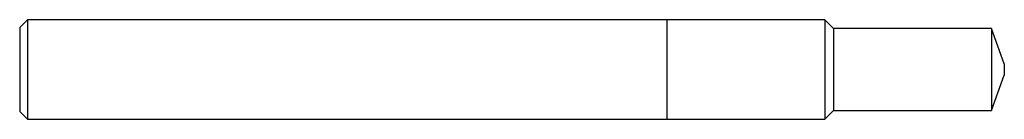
# Model space of a CAD drawing. Header units: inches. Extents: x 0 to 3.11, y -0.16 to 0.16.
import ezdxf

# ---------------------------------------------------------------- set-up
doc = ezdxf.new("R2010")
doc.units = ezdxf.units.IN
doc.header["$MEASUREMENT"] = 0

msp = doc.modelspace()

# ---------------------------------------------------------------- linework, layer by layer
at = {"color": 7, "linetype": 'Continuous', "lineweight": 25}
for p, q in [((0.025, 0.1575), (0, 0.1325)), ((2.0438, 0.1575), (0.025, 0.1575)), ((0.025, 0.1575), (0.025, -0.1575)), ((2.5428, 0.1575), (2.0438, 0.1575)), ((2.0438, 0.1575), (2.0438, -0.1575)), ((2.5703, 0.13), (2.5428, 0.1575)), ((2.5428, 0.1575), (2.5428, -0.1575)), ((0, 0.1325), (0, -0.1325)), ((3.0693, 0.13), (2.5703, 0.13)), ((2.5703, 0.13), (2.5703, -0.13)), ((3.1102, 0.0175), (3.0693, 0.13)), ((3.0693, 0.13), (3.0693, -0.13)), ((3.1102, 0.0175), (3.1102, -0.0175)), ((3.0693, -0.13), (3.1102, -0.0175)), ((0, -0.1325), (0.025, -0.1575)), ((2.5428, -0.1575), (2.5703, -0.13)), ((2.5703, -0.13), (3.0693, -0.13)), ((0.025, -0.1575), (2.0438, -0.1575)), ((2.0438, -0.1575), (2.5428, -0.1575))]:
    msp.add_line(p, q, dxfattribs=at)

doc.saveas('drawing.dxf')
